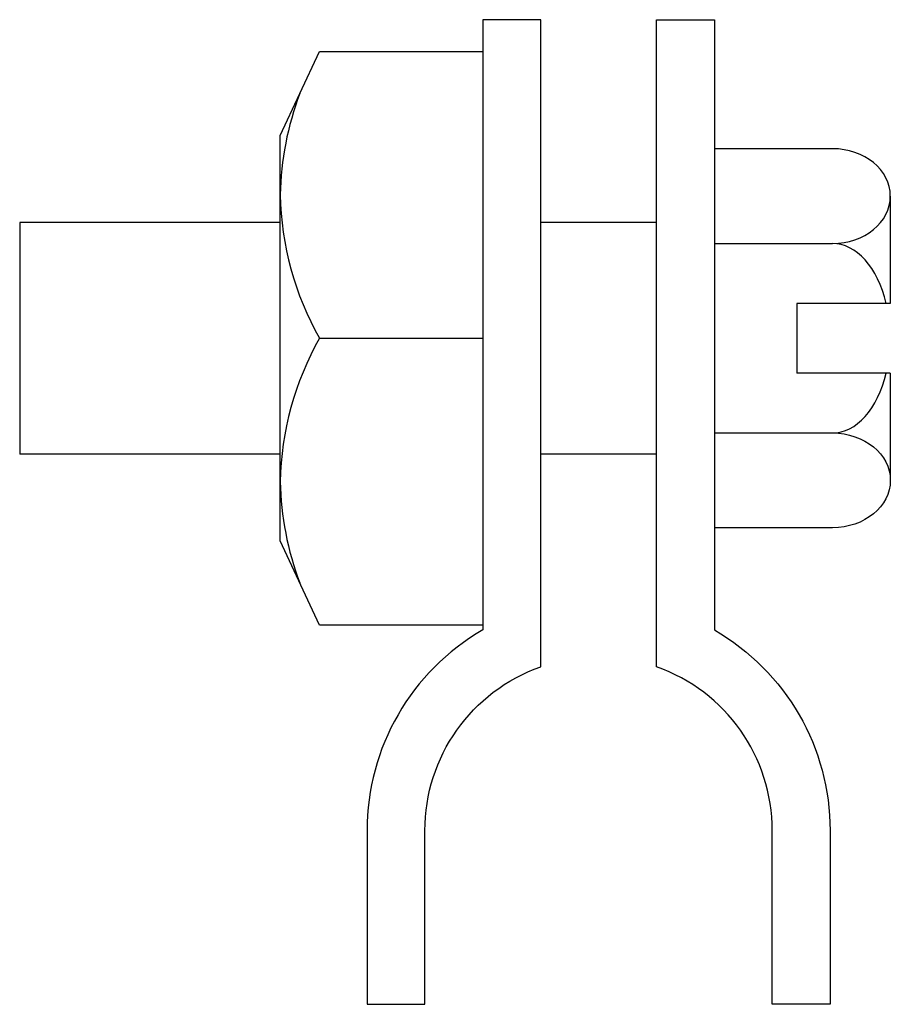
# Model space of a CAD drawing. Extents: x 11 to 205, y 30 to 250.
import ezdxf

# ---------------------------------------------------------------- set-up
doc = ezdxf.new("R2010")
doc.units = 0
doc.header["$MEASUREMENT"] = 0
doc.layers.get('0').update_dxf_attribs({"linetype": 'CONTINUOUS'})

# ---------------------------------------------------------------- blocks, each defined once
blk = doc.blocks.new('AI9-BLK1')
at = {"color": 7}
blk.add_lwpolyline([(-22.66, 45.31), (-13.89, 64.11), (22.66, 64.11), (22.66, -64.11), (-13.89, -64.11), (-22.66, -45.31)], close=True, dxfattribs=at)
for points, knots in [([(-18.27, 54.71), (-21.01, 47.46), (-22.49, 39.8), (-22.66, 32.06), (-22.41, 20.81), (-19.4, 9.8), (-13.89, 0), (-13.89, 0), (22.66, 0), (22.66, 0)], [0, 0, 0, 0, 1, 1, 1, 2, 2, 2, 3, 3, 3, 3]), ([(-13.89, 0), (-19.4, -9.8), (-22.41, -20.81), (-22.66, -32.06), (-22.49, -39.8), (-21.01, -47.46), (-18.27, -54.71)], [0, 0, 0, 0, 1, 1, 1, 2, 2, 2, 2])]:
    blk.add_open_spline(points, degree=3, knots=knots, dxfattribs=at)

msp = doc.modelspace()

# ---------------------------------------------------------------- linework, layer by layer
at = {"color": 7}
for p, q in [((165.95, 220.9), (165.95, 136.18)), ((192.36, 220.9), (165.95, 220.9)), ((205.31, 210.31), (205.31, 186.31)), ((10.59, 204.43), (10.59, 152.65)), ((68.85, 204.43), (10.59, 204.43)), ((153, 204.43), (127.11, 204.43)), ((165.95, 199.72), (192.36, 199.72)), ((184.39, 186.31), (184.39, 170.77)), ((205.31, 186.31), (184.39, 186.31)), ((205.31, 170.77), (184.39, 170.77)), ((205.31, 170.77), (205.31, 146.77)), ((165.95, 157.36), (192.36, 157.36)), ((68.85, 152.65), (10.59, 152.65)), ((153, 152.65), (127.11, 152.65)), ((192.36, 136.18), (165.95, 136.18))]:
    msp.add_line(p, q, dxfattribs=at)
for points, knots in [([(88.27, 68.49), (88.27, 87), (98.14, 104.09), (114.16, 113.34), (114.16, 113.34), (114.16, 249.74), (114.16, 249.74), (114.16, 249.74), (127.11, 249.74), (127.11, 249.74), (127.11, 249.74), (127.11, 105.11), (127.11, 105.11), (111.59, 99.63), (101.22, 84.95), (101.22, 68.49), (101.22, 68.49), (101.22, 29.66), (101.22, 29.66), (101.22, 29.66), (88.27, 29.66), (88.27, 29.66), (88.27, 29.66), (88.27, 68.49), (88.27, 68.49)], [0, 0, 0, 0, 1, 1, 1, 2, 2, 2, 3, 3, 3, 4, 4, 4, 5, 5, 5, 6, 6, 6, 7, 7, 7, 8, 8, 8, 8]), ([(191.84, 68.49), (191.84, 87), (181.97, 104.09), (165.95, 113.34), (165.95, 113.34), (165.95, 249.74), (165.95, 249.74), (165.95, 249.74), (153, 249.74), (153, 249.74), (153, 249.74), (153, 105.11), (153, 105.11), (168.52, 99.63), (178.9, 84.95), (178.9, 68.49), (178.9, 68.49), (178.9, 29.66), (178.9, 29.66), (178.9, 29.66), (191.84, 29.66), (191.84, 29.66), (191.84, 29.66), (191.84, 68.49), (191.84, 68.49)], [0, 0, 0, 0, 1, 1, 1, 2, 2, 2, 3, 3, 3, 4, 4, 4, 5, 5, 5, 6, 6, 6, 7, 7, 7, 8, 8, 8, 8]), ([(192.36, 199.72), (199.51, 199.72), (205.31, 204.46), (205.31, 210.31), (205.31, 216.16), (199.51, 220.9), (192.36, 220.9)], [0, 0, 0, 0, 1, 1, 1, 2, 2, 2, 2]), ([(192.36, 157.36), (199.51, 157.36), (205.31, 152.62), (205.31, 146.77), (205.31, 140.92), (199.51, 136.18), (192.36, 136.18)], [0, 0, 0, 0, 1, 1, 1, 2, 2, 2, 2])]:
    msp.add_open_spline(points, degree=3, knots=knots, dxfattribs=at)
for points in [[(204.41, 186.31), (202.46, 194.4), (197.68, 199.72), (192.36, 199.72)], [(192.36, 157.36), (197.68, 157.36), (202.46, 162.68), (204.41, 170.77)]]:
    msp.add_open_spline(points, degree=3, dxfattribs=at)

# ---------------------------------------------------------------- block references
msp.add_blockref('AI9-BLK1', (91.51, 178.54), dxfattribs=at)

doc.saveas('drawing.dxf')
